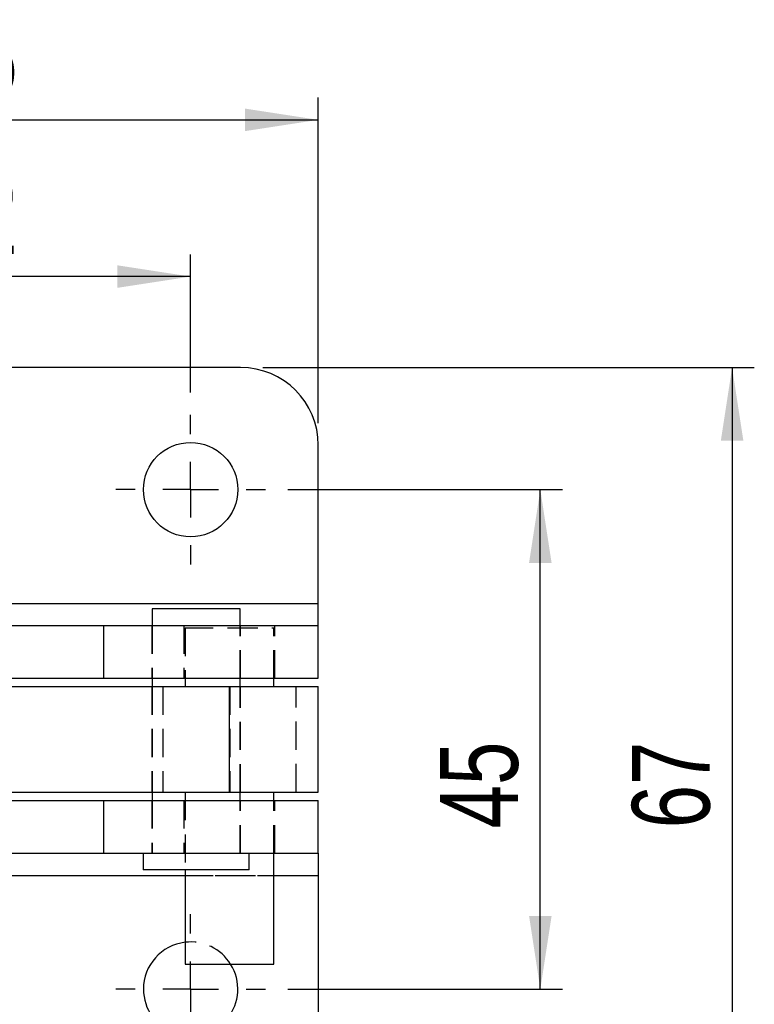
# Model space of a CAD drawing. Extents: x 70 to 753, y 26 to 580.
# Tile 10 of 18: x 373 to 439, y 74 to 163. Entities that reach past the tile are written whole.
import ezdxf

# ---------------------------------------------------------------- set-up
doc = ezdxf.new("R2010")
doc.units = 0
doc.header["$LTSCALE"] = 2
doc.linetypes.add('HIDDEN', pattern=[1.905, 1.27, -0.635])
doc.layers.get('0').update_dxf_attribs({"linetype": 'CONTINUOUS'})
doc.styles.add('SLDTEXTSTYLE0', font='TXT', dxfattribs={"width": 0.75})
doc.dimstyles.new('SLDDIMSTYLE0', dxfattribs={"dimtxt": 7, "dimasz": 6.604, "dimexe": 0, "dimexo": 0.0625, "dimgap": 1.75, "dimtad": 1, "dimdec": 0, "dimrnd": 1e-09, "dimzin": 12, "dimtxsty": 'SLDTEXTSTYLE0', "dimsah": 1, "dimcen": 0.09, "dimazin": 3, "dimtfac": 1, "dimtdec": 0, "dimtofl": 0, "dimtmove": 0, "dimatfit": 3, "dimtolj": 1, "dimtzin": 12})
doc.dimstyles.new('SLDDIMSTYLE1', dxfattribs={"dimtxt": 7, "dimasz": 6.604, "dimexe": 0, "dimexo": 0.0625, "dimgap": 1.75, "dimtad": 1, "dimdec": 3, "dimrnd": 1e-09, "dimzin": 12, "dimtxsty": 'SLDTEXTSTYLE0', "dimsah": 1, "dimcen": 0.09, "dimazin": 3, "dimtfac": 1, "dimtdec": 3, "dimtofl": 0, "dimtmove": 0, "dimatfit": 3, "dimtolj": 1, "dimtzin": 12})

# ---------------------------------------------------------------- blocks, each defined once
blk = doc.blocks.new('_D_4')
at = {"color": 179, "linetype": 'CONTINUOUS'}
for p, q in [((396.703, 120.422), (421.453, 120.422)), ((419.453, 75.422), (419.453, 120.422)), ((396.703, 75.422), (421.453, 75.422))]:
    blk.add_line(p, q, dxfattribs=at)
for points in [[(419.453, 120.422), (418.437, 113.818), (420.469, 113.818)], [(419.453, 75.422), (420.469, 82.026), (418.437, 82.026)]]:
    blk.add_solid(points, dxfattribs=at)
at = {"color": 179, "linetype": 'CONTINUOUS', "insert": (410.429, 89.912, -50.05), "char_height": 7, "attachment_point": 1, "rotation": 90, "style": 'SLDTEXTSTYLE0'}
blk.add_mtext('45', dxfattribs=at)
blk = doc.blocks.new('_D_5')
at = {"color": 179, "linetype": 'CONTINUOUS'}
for p, q in [((394.453, 131.422), (438.729, 131.422)), ((436.729, 131.422), (436.729, 64.422)), ((394.453, 64.422), (438.729, 64.422))]:
    blk.add_line(p, q, dxfattribs=at)
for points in [[(436.729, 131.422), (435.713, 124.818), (437.745, 124.818)], [(436.729, 64.422), (437.745, 71.026), (435.713, 71.026)]]:
    blk.add_solid(points, dxfattribs=at)
at = {"color": 179, "linetype": 'CONTINUOUS', "insert": (427.705, 89.912, -50.05), "char_height": 7, "attachment_point": 1, "rotation": 90, "style": 'SLDTEXTSTYLE0'}
blk.add_mtext('67', dxfattribs=at)
blk = doc.blocks.new('_D_6')
at = {"color": 179, "linetype": 'CONTINUOUS'}
for p, q in [((355.953, 129.172), (355.953, 141.614)), ((387.953, 129.172), (387.953, 141.614)), ((387.953, 139.614), (355.953, 139.614))]:
    blk.add_line(p, q, dxfattribs=at)
for points in [[(355.953, 139.614), (362.557, 138.598), (362.557, 140.63)], [(387.953, 139.614), (381.349, 140.63), (381.349, 138.598)]]:
    blk.add_solid(points, dxfattribs=at)
at = {"color": 179, "linetype": 'CONTINUOUS', "insert": (364.554, 148.638, -50.05), "char_height": 7, "attachment_point": 1, "style": 'SLDTEXTSTYLE0'}
blk.add_mtext('32', dxfattribs=at)
blk = doc.blocks.new('_D_9')
at = {"color": 179, "linetype": 'CONTINUOUS'}
for p, q in [((199.42, 91.16), (199.42, 26.287)), ((399.453, 69.422), (399.453, 26.287)), ((399.453, 28.287), (199.42, 28.287))]:
    blk.add_line(p, q, dxfattribs=at)
for points in [[(199.42, 28.287), (206.024, 27.271), (206.024, 29.303)], [(399.453, 28.287), (392.849, 29.303), (392.849, 27.271)]]:
    blk.add_solid(points, dxfattribs=at)
at = {"color": 179, "linetype": 'CONTINUOUS', "insert": (290.51, 37.311, -50.05), "char_height": 7, "attachment_point": 1, "style": 'SLDTEXTSTYLE0'}
blk.add_mtext('200', dxfattribs=at)
blk = doc.blocks.new('_D_10')
at = {"color": 179, "linetype": 'CONTINUOUS'}
for p, q in [((344.453, 126.422), (344.453, 155.732)), ((399.453, 126.422), (399.453, 155.732)), ((344.453, 153.732), (399.453, 153.732))]:
    blk.add_line(p, q, dxfattribs=at)
for points in [[(344.453, 153.732), (351.057, 152.716), (351.057, 154.748)], [(399.453, 153.732), (392.849, 154.748), (392.849, 152.716)]]:
    blk.add_solid(points, dxfattribs=at)
at = {"color": 179, "linetype": 'CONTINUOUS', "insert": (364.554, 162.755, -50.05), "char_height": 7, "attachment_point": 1, "style": 'SLDTEXTSTYLE0'}
blk.add_mtext('55', dxfattribs=at)
blk = doc.blocks.new('SW_CENTERMARKSYMBOL_9')
at = {"color": 0, "linetype": 'CONTINUOUS'}
for p, q in [((0, 5), (0, 6.75)), ((0, 0), (0, 2.5)), ((-5, 0), (-6.75, 0)), ((0, 0), (-2.5, 0)), ((0, 0), (0, -2.5)), ((0, 0), (2.5, 0)), ((5, 0), (6.75, 0)), ((0, -5), (0, -6.75))]:
    blk.add_line(p, q, dxfattribs=at)
blk = doc.blocks.new('SW_CENTERMARKSYMBOL_10')
at = {"color": 0, "linetype": 'CONTINUOUS'}
for p, q in [((0, 5), (0, 6.75)), ((0, 0), (0, 2.5)), ((-5, 0), (-6.75, 0)), ((0, 0), (-2.5, 0)), ((0, 0), (0, -2.5)), ((0, 0), (2.5, 0)), ((5, 0), (6.75, 0)), ((0, -5), (0, -6.75))]:
    blk.add_line(p, q, dxfattribs=at)

msp = doc.modelspace()

# ---------------------------------------------------------------- linework, layer by layer
at = {"color": 7, "linetype": 'CONTINUOUS'}
for p, q in [((392.452773, 131.422308), (351.452772, 131.422308)), ((399.452772, 110.174541), (399.452772, 124.422307)), ((399.452772, 108.174541), (399.452772, 110.174541)), ((384.484022, 109.670074), (384.484022, 108.174541)), ((392.421522, 109.670074), (384.484022, 109.670074)), ((392.421522, 108.174541), (392.421522, 109.670074)), ((368.952729, 108.174541), (380.121539, 108.174541)), ((380.121539, 108.174541), (399.452772, 108.174541)), ((380.121539, 103.424541), (380.121539, 108.174541)), ((399.452772, 103.424541), (399.452772, 108.174541)), ((369.407223, 103.424541), (380.121539, 103.424541)), ((380.121539, 103.424541), (399.452772, 103.424541)), ((384.484022, 103.424541), (384.484022, 102.684807)), ((392.421522, 102.684807), (392.421522, 103.424541)), ((395.452772, 102.684807), (395.452772, 103.424541)), ((369.460799, 102.684807), (391.418992, 102.684807)), ((391.418992, 102.684807), (391.418992, 93.159807)), ((391.418992, 102.684807), (399.452776, 102.684807)), ((399.452776, 93.159807), (399.452776, 102.684807)), ((369.460799, 93.159807), (391.418992, 93.159807)), ((384.484022, 93.159807), (384.484022, 92.420074)), ((391.418992, 93.159807), (399.452776, 93.159807)), ((392.421522, 92.420074), (392.421522, 93.159807)), ((395.452772, 92.420074), (395.452772, 93.159807)), ((369.407223, 92.420074), (380.121539, 92.420074)), ((380.121539, 87.670074), (380.121539, 92.420074)), ((380.121539, 92.420074), (399.452772, 92.420074)), ((399.452772, 87.670074), (399.452772, 92.420074)), ((368.969065, 87.670074), (380.121539, 87.670074)), ((380.121539, 87.670074), (399.452772, 87.670074)), ((383.690273, 87.670074), (383.690273, 86.170074)), ((393.215273, 86.170074), (393.215273, 87.670074)), ((395.452772, 77.672307), (395.452772, 87.670074)), ((399.452772, 87.670074), (399.452772, 85.670073)), ((393.215273, 86.170074), (383.690273, 86.170074)), ((387.452772, 86.170074), (387.452772, 77.672307)), ((399.452772, 85.670073), (399.452772, 71.422308)), ((387.452772, 77.672307), (391.452773, 77.672307)), ((391.452773, 77.672307), (395.452772, 77.672307))]:
    msp.add_line(p, q, dxfattribs=at)
at = {"color": 7, "linetype": 'HIDDEN'}
for p, q in [((344.452773, 110.174541), (399.452772, 110.174541)), ((384.452772, 108.174541), (384.452772, 103.424541)), ((384.484022, 108.174541), (384.484022, 103.424541)), ((387.352772, 108.174541), (387.352772, 103.424541)), ((387.452772, 107.972307), (391.452773, 107.972307)), ((387.452772, 107.972307), (387.452772, 102.672307)), ((391.452773, 107.972307), (395.452772, 107.972307)), ((392.421522, 103.424541), (392.421522, 108.174541)), ((392.452773, 103.424541), (392.452773, 108.174541)), ((395.452772, 103.424541), (395.452772, 107.972307)), ((395.552773, 103.424541), (395.552773, 108.174541)), ((384.452773, 102.684807), (384.452773, 93.159807)), ((384.484022, 102.684807), (384.484022, 93.159807)), ((385.452773, 102.672307), (391.452773, 102.672307)), ((385.452773, 102.672307), (385.452773, 93.172308)), ((391.452773, 102.672307), (397.452772, 102.672307)), ((391.486524, 102.684807), (391.486524, 93.159807)), ((392.421522, 93.159807), (392.421522, 102.684807)), ((392.452773, 93.159807), (392.452773, 102.684807)), ((395.452772, 102.672307), (395.452772, 102.684807)), ((397.452772, 93.172308), (397.452772, 102.672307)), ((385.452773, 93.172308), (391.452773, 93.172308)), ((387.452772, 93.172308), (387.452772, 86.170074)), ((391.452773, 93.172308), (397.452772, 93.172308)), ((395.452772, 93.159807), (395.452772, 93.172308)), ((384.452772, 92.420074), (384.452772, 87.670074)), ((384.484022, 92.420074), (384.484022, 87.670074)), ((387.352772, 92.420074), (387.352772, 87.670074)), ((392.421522, 87.670074), (392.421522, 92.420074)), ((392.452773, 87.670074), (392.452773, 92.420074)), ((395.452772, 87.670074), (395.452772, 92.420074)), ((395.552773, 87.670074), (395.552773, 92.420074)), ((344.452773, 85.670073), (399.452772, 85.670073)), ((387.452772, 85.670073), (395.452772, 85.670073))]:
    msp.add_line(p, q, dxfattribs=at)
at = {"color": 8, "linetype": 'CONTINUOUS'}
for p, q in [((368.401997, 110.174541), (399.452772, 110.174541)), ((368.399844, 85.670073), (387.452772, 85.670073)), ((395.452772, 85.670073), (399.452772, 85.670073))]:
    msp.add_line(p, q, dxfattribs=at)
at = {"color": 7, "linetype": 'CONTINUOUS'}
msp.add_circle((387.952773, 120.422307), 4.25, dxfattribs=at)
for centre, radius, start, end in [((392.452773, 124.422307), 7, 0, 90), ((387.952773, 75.422307), 4.25, 96.75632703, 180), ((387.952773, 75.422307), 4.25, 180, 31.96571875)]:
    msp.add_arc(centre, radius, start, end, dxfattribs=at)
at = {"color": 7, "linetype": 'HIDDEN'}
msp.add_arc((387.952773, 75.422307), 4.25, 31.96571875, 96.75632703, dxfattribs=at)

# ---------------------------------------------------------------- block references
at = {"color": 179, "linetype": 'CONTINUOUS'}
for name, p in [('SW_CENTERMARKSYMBOL_10', (387.952773, 120.422307)), ('SW_CENTERMARKSYMBOL_9', (387.952773, 75.422307))]:
    msp.add_blockref(name, p, dxfattribs=at)

# ---------------------------------------------------------------- dimensions: what is measured, and where the dimension line sits
for base, p1, p2, picture, middle in [((399.452773, 153.731623), (344.452773, 124.422307), (399.452773, 124.422307), '_D_10', (372.569495, 153.731623)), ((355.952773, 139.61417), (387.952773, 127.172307), (355.952773, 127.172307), '_D_6', (372.569495, 139.61417))]:
    dim = msp.add_linear_dim(base=base, p1=p1, p2=p2, dimstyle='SLDDIMSTYLE1', dxfattribs=at)
    dim.commit()
    dim.dimension.update_dxf_attribs({"geometry": picture, "text_midpoint": middle, "dimtype": 160})
for base, p1, p2, angle, dimstyle, picture, middle in [((436.728823, 64.422307), (392.452773, 131.422307), (392.452773, 64.422307), 90, 'SLDDIMSTYLE1', '_D_5', (436.728823, 97.928053)), ((419.452798, 120.422307), (394.702773, 75.422307), (394.702773, 120.422307), 90, 'SLDDIMSTYLE1', '_D_4', (419.452798, 97.928053)), ((199.419897, 28.287412), (399.452773, 71.422307), (199.419897, 93.159807), 0, 'SLDDIMSTYLE0', '_D_9', (301.112328, 28.287412))]:
    dim = msp.add_linear_dim(base=base, p1=p1, p2=p2, angle=angle, dimstyle=dimstyle, dxfattribs=at)
    dim.commit()
    dim.dimension.update_dxf_attribs({"geometry": picture, "text_midpoint": middle, "dimtype": 160})

doc.saveas('drawing.dxf')
